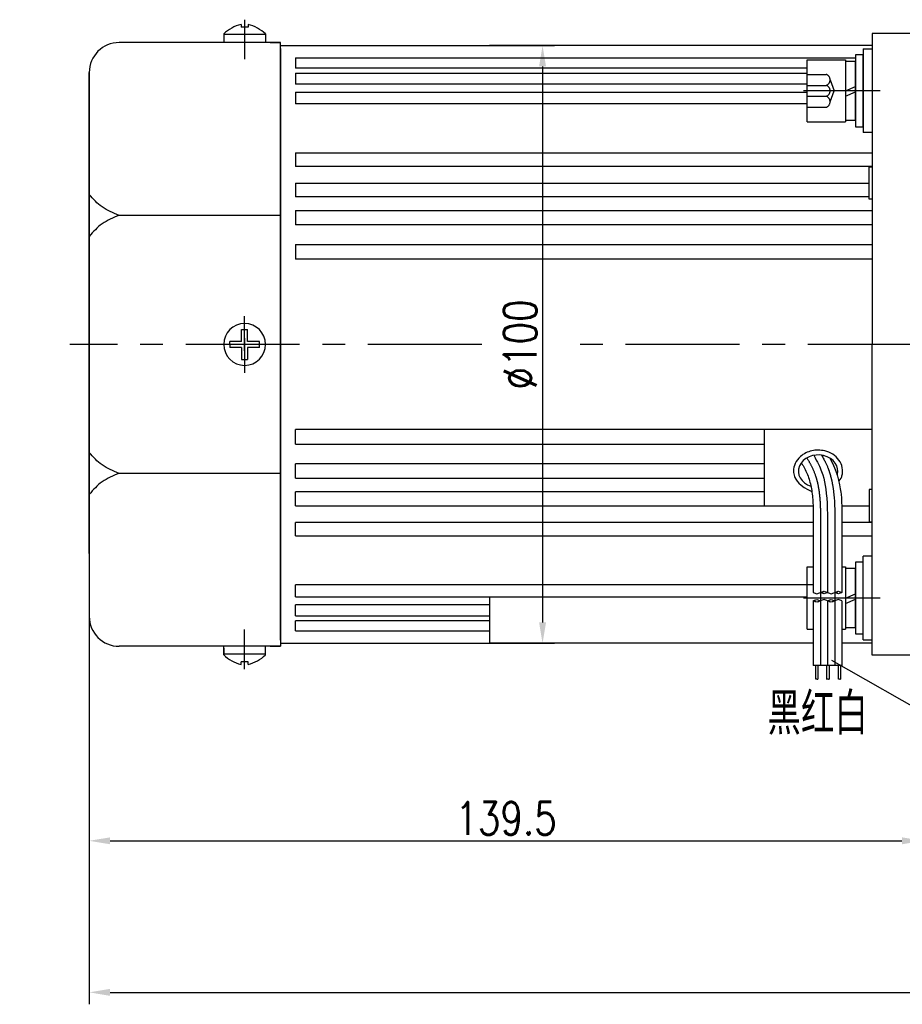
# Model space of a CAD drawing. Header units: inches. Extents: x 331 to 12887, y -474 to 4488.
# Tile 20 of 122: x 2411 to 2558, y 3950 to 4115. Entities that reach past the tile are written whole.
import ezdxf

# ---------------------------------------------------------------- set-up
doc = ezdxf.new("R2010")
doc.units = ezdxf.units.IN
doc.header["$LTSCALE"] = 10
doc.header["$MEASUREMENT"] = 0
doc.linetypes.add('CENTER', pattern=[10.16, 6.35, -1.27, 1.27, -1.27])
doc.linetypes.add('HIDDEN', pattern=[1.905, 1.27, -0.635])
for name, color, linetype in [('1轮廓实线层', 7, 'Continuous'), ('2细线层', 4, 'Continuous'), ('3中心线层', 1, 'CENTER'), ('4虚线层', 6, 'HIDDEN'), ('5剖面线层', 2, 'Continuous'), ('6文字层', 3, 'Continuous'), ('7标注层', 4, 'Continuous')]:
    doc.layers.add(name, color=color, linetype=linetype)
doc.styles.add('PC_TEXTSTYLE', font='isocp.shx', dxfattribs={"width": 0.8, "bigfont": 'HZFS.SHX'})
doc.styles.add('TH_GBDIM', font='romans.shx', dxfattribs={"width": 0.8, "bigfont": 'gbcbig.shx'})
doc.dimstyles.new('TH_GBDIM', dxfattribs={"dimtxt": 3.5, "dimasz": 2.5, "dimexe": 2, "dimexo": 0, "dimgap": 1, "dimtad": 1, "dimdec": 4, "dimdsep": 46, "dimtxsty": 'TH_GBDIM', "dimcen": 0.09, "dimclrd": 4, "dimclre": 4, "dimclrt": 3, "dimadec": 0, "dimazin": 0, "dimtfac": 1, "dimtdec": 4, "dimtmove": 0, "dimatfit": 3, "dimfxl": 1, "dimtzin": 0, "dimarcsym": 0})
doc.dimstyles.new('线性标注', dxfattribs={"dimtxt": 2.5, "dimasz": 3, "dimexe": 2, "dimexo": 0, "dimgap": 1, "dimtad": 1, "dimtih": 1, "dimtoh": 1, "dimdsep": 46, "dimtxsty": 'PC_TEXTSTYLE', "dimcen": 0.09, "dimclrt": 3, "dimadec": 0, "dimazin": 0, "dimtfac": 0.7, "dimtix": 1, "dimtmove": 0, "dimatfit": 0, "dimfxl": 1, "dimtzin": 0, "dimarcsym": 0})
pattern_1 = [(45, (2358.7215, 3819.9648), (1.796051, -1.796051), [])]
pattern_2 = [(45, (2356.3215, 3819.9648), (1.796051, -1.796051), [])]

# ---------------------------------------------------------------- blocks, each defined once
blk = doc.blocks.new('*D378')
at = {"layer": '7标注层', "color": 0, "lineweight": -2, "transparency": 16777216}
for p, q in [((2561.69, 4112.84), (2561.69, 3975.8)), ((2422.19, 4106.34), (2422.19, 3975.8)), ((2425.69, 3977.8), (2558.19, 3977.8))]:
    blk.add_line(p, q, dxfattribs=at)
at = {"layer": '7标注层', "color": 0, "transparency": 16777216}
for points in [[(2425.69, 3978.38), (2425.69, 3977.22), (2422.19, 3977.8)], [(2558.19, 3978.38), (2558.19, 3977.22), (2561.69, 3977.8)]]:
    blk.add_solid(points, dxfattribs=at)
at = {"layer": 'Defpoints', "color": 0, "transparency": 16777216}
for p in [(2561.69, 4112.84), (2422.19, 4106.34), (2561.69, 3977.8)]:
    blk.add_point(p, dxfattribs=at)
at = {"layer": '7标注层', "color": 3, "transparency": 16777216, "insert": (2491.94, 3981.55), "char_height": 5.5, "attachment_point": 5, "style": 'TH_GBDIM'}
blk.add_mtext('139.5', dxfattribs=at)
blk = doc.blocks.new('*D379')
at = {"layer": '7标注层', "color": 4, "lineweight": -2, "transparency": 16777216}
for p, q in [((2489.19, 4110.84), (2500.05, 4110.84)), ((2498.05, 4107.34), (2498.05, 4014.34)), ((2489.19, 4010.84), (2500.05, 4010.84))]:
    blk.add_line(p, q, dxfattribs=at)
at = {"layer": '7标注层', "color": 4, "transparency": 16777216}
for points in [[(2497.47, 4107.34), (2498.63, 4107.34), (2498.05, 4110.84)], [(2497.47, 4014.34), (2498.63, 4014.34), (2498.05, 4010.84)]]:
    blk.add_solid(points, dxfattribs=at)
at = {"layer": 'Defpoints', "color": 0, "transparency": 16777216}
for p in [(2489.19, 4110.84), (2489.19, 4010.84), (2498.05, 4010.84)]:
    blk.add_point(p, dxfattribs=at)
at = {"layer": '7标注层', "color": 3, "transparency": 16777216, "insert": (2494.3, 4060.84), "char_height": 5.5, "attachment_point": 5, "rotation": 90, "style": 'TH_GBDIM'}
blk.add_mtext('%%C100', dxfattribs=at)
blk = doc.blocks.new('*D442')
at = {"layer": '7标注层', "color": 0, "lineweight": -2, "transparency": 16777216}
for p, q in [((2717.69, 4036.34), (2717.69, 3950.45)), ((2422.19, 4020.59), (2422.19, 3950.45)), ((2425.69, 3952.45), (2714.19, 3952.45))]:
    blk.add_line(p, q, dxfattribs=at)
at = {"layer": '7标注层', "color": 0, "transparency": 16777216}
for points in [[(2425.69, 3953.03), (2425.69, 3951.86), (2422.19, 3952.45)], [(2714.19, 3953.03), (2714.19, 3951.86), (2717.69, 3952.45)]]:
    blk.add_solid(points, dxfattribs=at)
at = {"layer": 'Defpoints', "color": 0, "transparency": 16777216}
for p in [(2717.69, 4036.34), (2422.19, 4020.59), (2717.69, 3952.45)]:
    blk.add_point(p, dxfattribs=at)
at = {"layer": '7标注层', "color": 3, "transparency": 16777216, "insert": (2569.94, 3956.2), "char_height": 5.5, "attachment_point": 5, "style": 'TH_GBDIM'}
blk.add_mtext('295.5', dxfattribs=at)

msp = doc.modelspace()

# ---------------------------------------------------------------- hatches: boundary and pattern name
at = {"layer": '5剖面线层'}
h = msp.add_hatch(dxfattribs=at)
h.set_pattern_fill('ANSI31', color=256, scale=0.8, angle=90, style=0)
h.set_pattern_definition(pattern_2)
edge = h.paths.add_edge_path()
edge.add_spline(control_points=[(2544.54877, 4019.34228), (2544.74877, 4019.44228), (2545.14877, 4019.64228), (2545.54877, 4019.44228), (2545.74877, 4019.34228)], knot_values=[0, 0, 0, 0, 0.632455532, 1.264911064, 1.264911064, 1.264911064, 1.264911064], degree=3, periodic=0)
edge.add_spline(control_points=[(2545.74877, 4019.34228), (2545.54877, 4019.24228), (2545.14877, 4019.04228), (2544.74877, 4019.24228), (2544.54877, 4019.34228)], knot_values=[0, 0, 0, 0, 0.632455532, 1.264911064, 1.264911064, 1.264911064, 1.264911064], degree=3, periodic=0)
h = msp.add_hatch(dxfattribs=at)
h.set_pattern_fill('ANSI31', color=256, scale=0.8, angle=90, style=0)
h.set_pattern_definition(pattern_1)
edge = h.paths.add_edge_path()
edge.add_spline(control_points=[(2546.94877, 4019.34228), (2547.14877, 4019.44228), (2547.54877, 4019.64228), (2547.94877, 4019.44228), (2548.14877, 4019.34228)], knot_values=[0, 0, 0, 0, 0.632455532, 1.264911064, 1.264911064, 1.264911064, 1.264911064], degree=3, periodic=0)
edge.add_spline(control_points=[(2548.14877, 4019.34228), (2547.94877, 4019.24228), (2547.54877, 4019.04228), (2547.14877, 4019.24228), (2546.94877, 4019.34228)], knot_values=[0, 0, 0, 0, 0.632455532, 1.264911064, 1.264911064, 1.264911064, 1.264911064], degree=3, periodic=0)
h = msp.add_hatch(dxfattribs=at)
h.set_pattern_fill('ANSI31', color=256, scale=0.8, angle=90, style=0)
h.set_pattern_definition(pattern_2)
edge = h.paths.add_edge_path()
edge.add_spline(control_points=[(2544.54877, 4017.94228), (2544.34877, 4017.84228), (2543.94877, 4017.64228), (2543.54877, 4017.84228), (2543.34877, 4017.94228)], knot_values=[0, 0, 0, 0, 0.632455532, 1.264911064, 1.264911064, 1.264911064, 1.264911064], degree=3, periodic=0)
edge.add_spline(control_points=[(2543.34877, 4017.94228), (2543.54877, 4018.04228), (2543.94877, 4018.24228), (2544.34877, 4018.04228), (2544.54877, 4017.94228)], knot_values=[0, 0, 0, 0, 0.632455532, 1.264911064, 1.264911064, 1.264911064, 1.264911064], degree=3, periodic=0)
h = msp.add_hatch(dxfattribs=at)
h.set_pattern_fill('ANSI31', color=256, scale=0.8, angle=90, style=0)
h.set_pattern_definition(pattern_1)
edge = h.paths.add_edge_path()
edge.add_spline(control_points=[(2546.94877, 4017.94228), (2546.74877, 4017.84228), (2546.34877, 4017.64228), (2545.94877, 4017.84228), (2545.74877, 4017.94228)], knot_values=[0, 0, 0, 0, 0.632455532, 1.264911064, 1.264911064, 1.264911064, 1.264911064], degree=3, periodic=0)
edge.add_spline(control_points=[(2545.74877, 4017.94228), (2545.94877, 4018.04228), (2546.34877, 4018.24228), (2546.74877, 4018.04228), (2546.94877, 4017.94228)], knot_values=[0, 0, 0, 0, 0.632455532, 1.264911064, 1.264911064, 1.264911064, 1.264911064], degree=3, periodic=0)

# ---------------------------------------------------------------- linework, layer by layer
for p, q in [((2447.58938, 4114.37257), (2447.58938, 4113.94438)), ((2448.78938, 4113.94438), (2447.58938, 4113.94438)), ((2448.78938, 4114.37257), (2448.78938, 4113.94438)), ((2444.68938, 4112.77972), (2444.68938, 4111.34438)), ((2451.68938, 4112.68532), (2444.68938, 4112.68532)), ((2451.68938, 4112.77972), (2451.68938, 4111.34438)), ((2454.18938, 4111.34438), (2427.18938, 4111.34438)), ((2452.43938, 4111.34438), (2454.18938, 4111.34438)), ((2454.18938, 4110.34438), (2454.18938, 4111.34438)), ((2454.18938, 4110.34438), (2454.18938, 4060.84438)), ((2422.18938, 4095.84438), (2422.18938, 4106.34438)), ((2422.18938, 4025.84438), (2422.18938, 4095.84438)), ((2454.18938, 4082.42562), (2427.18938, 4082.42562)), ((2454.18938, 4011.34438), (2454.18938, 4060.84438)), ((2454.18938, 4039.26313), (2427.18938, 4039.26313)), ((2422.18938, 4025.84438), (2422.18938, 4015.34438)), ((2454.18938, 4011.34438), (2454.18938, 4010.34438)), ((2454.18938, 4010.34438), (2427.18938, 4010.34438)), ((2444.68938, 4008.90903), (2444.68938, 4010.34438)), ((2444.68938, 4010.04162), (2444.68938, 4008.90903)), ((2451.68938, 4008.90903), (2451.68938, 4010.34438)), ((2452.43938, 4010.34438), (2454.18938, 4010.34438)), ((2452.43938, 4010.34438), (2454.18938, 4010.34438)), ((2451.68938, 4009.00343), (2444.68938, 4009.00343)), ((2448.78938, 4007.74438), (2447.58938, 4007.74438)), ((2447.58938, 4007.31618), (2447.58938, 4007.74438)), ((2448.78938, 4007.31618), (2448.78938, 4007.74438))]:
    msp.add_line(p, q)
for centre, radius, start, end in [((2449.14927, 4108.09623), 6.46728, 103.957243, 133.5991462), ((2447.22948, 4108.09623), 6.46728, 46.4008538, 76.042757), ((2427.18938, 4106.34438), 5, 90, 180), ((2427.18938, 4015.34438), 5, 180, 270), ((2449.14927, 4013.59252), 6.46728, 226.4008538, 256.042757), ((2447.22948, 4013.59252), 6.46728, 283.957243, 313.5991462)]:
    msp.add_arc(centre, radius, start, end)
msp.add_ellipse((2544.15907, 4039.64113), major_axis=(3.30632, 0), ratio=0.821066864, start_param=-0.242446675, end_param=4.339955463)
for points in [[(2427.18938, 4082.42562), (2424.33423, 4083.84122), (2422.18938, 4085.93081)], [(2427.18938, 4082.42562), (2424.33423, 4081.01001), (2422.18938, 4078.92042)], [(2427.18938, 4039.26313), (2424.33423, 4040.67874), (2422.18938, 4042.76833)], [(2427.18938, 4039.26313), (2424.33423, 4037.84753), (2422.18938, 4035.75794)]]:
    msp.add_spline(points, degree=3)
msp.add_open_spline([(2547.63447, 4037.96148), (2548.01517, 4038.40966), (2548.09948, 4038.62355), (2548.2804, 4039.29267), (2548.29791, 4039.7672), (2548.12034, 4040.67862), (2547.92639, 4041.11397), (2547.37467, 4041.8771), (2547.01791, 4042.20543), (2546.20152, 4042.72354), (2545.7419, 4042.91373), (2544.55751, 4043.19435), (2543.80782, 4043.19794), (2542.39849, 4042.87874), (2541.73882, 4042.55558), (2540.83671, 4041.76297), (2540.5297, 4041.35857), (2540.14822, 4040.51016), (2540.05275, 4040.07602), (2540.05275, 4039.64113), (2540.05275, 4039.33613), (2540.09929, 4039.03128), (2540.30317, 4038.37024), (2541.13012, 4037.01029), (2543.11057, 4036.23107)], degree=3, knots=[2.737905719, 2.737905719, 2.737905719, 2.737905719, 2.923131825, 2.923131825, 3.300211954, 3.300211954, 3.677292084, 3.677292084, 4.054372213, 4.054372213, 4.431452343, 4.431452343, 4.981541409, 4.981541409, 5.531630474, 5.531630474, 5.929523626, 5.929523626, 6.283185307, 6.283185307, 6.283185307, 6.53120978, 6.53120978, 6.843963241, 6.843963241, 6.843963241, 6.843963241])
at = {"layer": '1轮廓实线层'}
for p, q in [((2553.18938, 4112.84438), (2553.18938, 4102.84438)), ((2561.68938, 4112.84438), (2553.18938, 4112.84438)), ((2454.18938, 4110.84438), (2489.18938, 4110.84438)), ((2454.18938, 4060.84438), (2454.18938, 4110.84438)), ((2553.18938, 4110.84438), (2489.18938, 4110.84438)), ((2551.68938, 4110.27078), (2551.68938, 4096.27078)), ((2551.68938, 4110.27078), (2553.18938, 4110.27078)), ((2456.68938, 4108.7734), (2550.40938, 4108.7734)), ((2456.68938, 4108.7734), (2456.68938, 4107.06088)), ((2542.32938, 4098.07078), (2542.32938, 4108.47078)), ((2542.32938, 4108.47078), (2548.72938, 4108.47078)), ((2548.72938, 4108.47078), (2548.72938, 4098.07078)), ((2548.72938, 4108.19078), (2548.72938, 4098.35078)), ((2550.40938, 4108.19078), (2548.72938, 4108.19078)), ((2551.68938, 4109.27078), (2550.40938, 4109.27078)), ((2550.40938, 4109.27078), (2550.40938, 4106.63078)), ((2550.40938, 4098.35078), (2550.40938, 4108.19078)), ((2551.68938, 4106.63078), (2551.68938, 4109.27078)), ((2542.32938, 4107.06088), (2456.68938, 4107.06088)), ((2550.40938, 4106.63078), (2550.40938, 4099.91078)), ((2551.68938, 4099.91078), (2551.68938, 4106.63078)), ((2456.68938, 4106.24175), (2542.32938, 4106.24175)), ((2456.68938, 4106.24175), (2456.68938, 4104.39117)), ((2542.32938, 4104.39117), (2456.68938, 4104.39117)), ((2548.72938, 4103.27078), (2550.40938, 4103.99455)), ((2456.68938, 4103.05198), (2542.32938, 4103.05198)), ((2456.68938, 4103.05198), (2456.68938, 4101.07226)), ((2548.72938, 4102.36607), (2550.40938, 4103.08984)), ((2553.18938, 4102.84438), (2553.18938, 4060.84438)), ((2542.32938, 4101.07226), (2456.68938, 4101.07226)), ((2550.40938, 4099.91078), (2550.40938, 4097.27078)), ((2551.68938, 4097.27078), (2551.68938, 4099.91078)), ((2548.72938, 4098.35078), (2550.40938, 4098.35078)), ((2542.32938, 4098.07078), (2548.72938, 4098.07078)), ((2550.40938, 4097.27078), (2551.68938, 4097.27078)), ((2553.18938, 4096.27078), (2551.68938, 4096.27078)), ((2456.68938, 4092.87745), (2553.18938, 4092.87745)), ((2456.68938, 4092.87745), (2456.68938, 4090.63289)), ((2553.18938, 4090.63289), (2456.68938, 4090.63289)), ((2552.68938, 4090.54438), (2553.18938, 4090.54438)), ((2552.68938, 4085.14438), (2552.68938, 4090.54438)), ((2456.68938, 4087.84628), (2552.68878, 4087.84628)), ((2456.68938, 4087.84628), (2456.68938, 4085.51686)), ((2552.68938, 4085.51686), (2456.68938, 4085.51686)), ((2553.18938, 4085.14438), (2552.68938, 4085.14438)), ((2456.68938, 4083.22529), (2553.18938, 4083.22529)), ((2456.68938, 4083.22529), (2456.68938, 4080.83589)), ((2553.18938, 4080.83589), (2456.68938, 4080.83589)), ((2456.68938, 4077.54522), (2553.18938, 4077.54522)), ((2456.68938, 4077.54522), (2456.68938, 4075.10167)), ((2553.18938, 4075.10167), (2456.68938, 4075.10167)), ((2447.68938, 4061.34438), (2447.68938, 4063.34438)), ((2447.68938, 4063.34438), (2448.68938, 4063.34438)), ((2448.68938, 4061.34438), (2448.68938, 4063.34438)), ((2447.68938, 4061.34438), (2445.68938, 4061.34438)), ((2445.68938, 4060.84438), (2445.68938, 4061.34438)), ((2445.68938, 4060.84438), (2445.68938, 4060.34438)), ((2450.68938, 4061.34438), (2448.68938, 4061.34438)), ((2450.68938, 4060.34438), (2450.68938, 4061.34438)), ((2454.18938, 4060.84438), (2454.18938, 4010.84438)), ((2553.18938, 4018.84438), (2553.18938, 4060.84438)), ((2447.68938, 4060.34438), (2445.68938, 4060.34438)), ((2447.68938, 4060.34438), (2447.68938, 4058.34438)), ((2450.68938, 4060.34438), (2448.68938, 4060.34438)), ((2448.68938, 4060.34438), (2448.68938, 4058.34438)), ((2447.68938, 4058.34438), (2448.68938, 4058.34438)), ((2456.68938, 4044.14353), (2456.68938, 4046.58708)), ((2553.18938, 4046.58708), (2456.68938, 4046.58708)), ((2535.18938, 4039.18519), (2535.18938, 4046.58708)), ((2456.68938, 4044.14353), (2535.18938, 4044.14353)), ((2456.68938, 4038.46346), (2456.68938, 4040.85286)), ((2535.18938, 4040.85286), (2456.68938, 4040.85286)), ((2535.18938, 4033.84247), (2535.18938, 4039.18519)), ((2456.68938, 4038.46346), (2535.18938, 4038.46346)), ((2456.68938, 4033.84247), (2456.68938, 4036.17189)), ((2535.18938, 4036.17189), (2456.68938, 4036.17189)), ((2553.18938, 4036.54438), (2552.68938, 4036.54438)), ((2552.68938, 4036.54438), (2552.68938, 4031.14438)), ((2456.68938, 4033.84247), (2543.32092, 4033.84247)), ((2548.12533, 4033.84247), (2552.68878, 4033.84247)), ((2456.68938, 4028.8113), (2456.68938, 4031.05586)), ((2543.35714, 4031.05586), (2456.68938, 4031.05586)), ((2553.18938, 4031.05586), (2548.15553, 4031.05586)), ((2552.68938, 4031.14438), (2553.18938, 4031.14438)), ((2456.68938, 4028.8113), (2543.35321, 4028.8113)), ((2548.14962, 4028.8113), (2553.18938, 4028.8113)), ((2543.34877, 4024.2993), (2543.34877, 4019.34228)), ((2545.74877, 4024.2993), (2545.74877, 4019.34228)), ((2548.14877, 4024.2993), (2548.14877, 4019.34228)), ((2551.68938, 4024.41797), (2550.40938, 4024.41797)), ((2550.40938, 4024.41797), (2550.40938, 4021.77797)), ((2553.18938, 4025.41797), (2551.68938, 4025.41797)), ((2551.68938, 4011.41797), (2551.68938, 4025.41797)), ((2551.68938, 4021.77797), (2551.68938, 4024.41797)), ((2542.32938, 4013.21797), (2542.32938, 4023.61797)), ((2542.32938, 4023.61797), (2543.34877, 4023.61797)), ((2548.14877, 4023.61797), (2548.72938, 4023.61797)), ((2548.72938, 4023.61797), (2548.72938, 4013.21797)), ((2548.72938, 4023.33797), (2548.72938, 4013.49797)), ((2550.40938, 4023.33797), (2548.72938, 4023.33797)), ((2550.40938, 4013.49797), (2550.40938, 4023.33797)), ((2550.40938, 4021.77797), (2550.40938, 4015.05797)), ((2551.68938, 4015.05797), (2551.68938, 4021.77797)), ((2456.68938, 4018.63677), (2456.68938, 4020.61649)), ((2543.34877, 4020.61649), (2456.68938, 4020.61649)), ((2456.68938, 4018.63677), (2542.32938, 4018.63677)), ((2489.18938, 4018.63677), (2489.18938, 4010.84438)), ((2543.34877, 4017.94228), (2543.34877, 4007.13062)), ((2545.74877, 4017.94228), (2545.74877, 4007.13062)), ((2548.14877, 4017.94228), (2548.14877, 4007.13062)), ((2548.72938, 4018.41797), (2550.40938, 4019.14173)), ((2548.72938, 4017.51326), (2550.40938, 4018.23703)), ((2553.18938, 4008.84438), (2553.18938, 4018.84438)), ((2456.68938, 4015.447), (2456.68938, 4017.29759)), ((2489.18938, 4017.29759), (2456.68938, 4017.29759)), ((2456.68938, 4015.447), (2489.18938, 4015.447)), ((2456.68938, 4012.91535), (2456.68938, 4014.62787)), ((2489.18938, 4014.62787), (2456.68938, 4014.62787)), ((2550.40938, 4015.05797), (2550.40938, 4012.41797)), ((2551.68938, 4012.41797), (2551.68938, 4015.05797)), ((2456.68938, 4012.91535), (2489.18938, 4012.91535)), ((2542.32938, 4013.21797), (2543.34877, 4013.21797)), ((2548.14877, 4013.21797), (2548.72938, 4013.21797)), ((2548.72938, 4013.49797), (2550.40938, 4013.49797)), ((2550.40938, 4012.41797), (2551.68938, 4012.41797)), ((2551.68938, 4011.41797), (2553.18938, 4011.41797)), ((2454.18938, 4010.84438), (2489.18938, 4010.84438)), ((2543.34877, 4010.84438), (2489.18938, 4010.84438)), ((2553.18938, 4010.84438), (2548.14877, 4010.84438)), ((2561.68938, 4008.84438), (2553.18938, 4008.84438)), ((2548.14877, 4007.13062), (2543.34877, 4007.13062)), ((2543.70827, 4007.13062), (2543.70827, 4004.86612)), ((2544.10827, 4007.13062), (2544.10827, 4004.86612)), ((2545.55987, 4007.13062), (2545.55987, 4004.86612)), ((2545.99288, 4007.13062), (2545.99288, 4004.86612)), ((2547.49683, 4007.13062), (2547.49683, 4004.86612)), ((2547.89683, 4007.13062), (2547.89683, 4004.86612))]:
    msp.add_line(p, q, dxfattribs=at)
for start, end in [(0, 180), (180, 0)]:
    msp.add_arc((2448.18938, 4060.84438), 3.5, start, end, dxfattribs=at)
for points, knots in [([(2543.42591, 4042.28825), (2544.0715, 4041.16299), (2545.81257, 4037.611), (2545.77674, 4033.45128), (2545.74877, 4024.2993)], [6.397684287, 6.397684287, 6.397684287, 6.397684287, 9.707911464, 21.488617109, 21.488617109, 21.488617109, 21.488617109]), ([(2541.31933, 4041.03153), (2541.48958, 4040.83632), (2541.56958, 4040.69865), (2541.88475, 4040.13794), (2542.09556, 4039.71875), (2542.41905, 4038.96996), (2542.5413, 4038.64289), (2542.75667, 4037.9601), (2542.84937, 4037.60673), (2543.08724, 4036.51062), (2543.19182, 4035.73146), (2543.32252, 4034.09213), (2543.34864, 4033.23245), (2543.36105, 4031.65335), (2543.35507, 4030.94553), (2543.34877, 4024.2993)], [5.984187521, 5.984187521, 5.984187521, 5.984187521, 6.666441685, 6.666441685, 8.771804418, 8.771804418, 10.455411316, 10.455411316, 12.139018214, 12.139018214, 15.506232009, 15.506232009, 18.873445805, 18.873445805, 21.488617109, 21.488617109, 21.488617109, 21.488617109]), ([(2546.14812, 4041.80965), (2547.54422, 4039.35217), (2547.93298, 4036.45967), (2548.17359, 4033.97974), (2548.16548, 4032.21894), (2548.15064, 4030.4108), (2548.14966, 4030.29691), (2548.14877, 4024.2993)], [12.597606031, 12.597606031, 12.597606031, 12.597606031, 14.965411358, 14.965411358, 21.076594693, 21.076594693, 21.488617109, 21.488617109, 21.488617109, 21.488617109])]:
    msp.add_open_spline(points, degree=3, knots=knots, dxfattribs=at)
for points in [[(2543.34877, 4019.34228), (2543.94877, 4019.14228), (2544.54877, 4019.34228)], [(2544.54877, 4019.34228), (2545.14877, 4019.54228), (2545.74877, 4019.34228)], [(2545.74877, 4019.34228), (2545.14877, 4019.14228), (2544.54877, 4019.34228)], [(2545.74877, 4019.34228), (2546.34877, 4019.14228), (2546.94877, 4019.34228)], [(2546.94877, 4019.34228), (2547.54877, 4019.54228), (2548.14877, 4019.34228)], [(2548.14877, 4019.34228), (2547.54877, 4019.14228), (2546.94877, 4019.34228)], [(2543.34877, 4017.94228), (2543.94877, 4018.14228), (2544.54877, 4017.94228)], [(2544.54877, 4017.94228), (2543.94877, 4017.74228), (2543.34877, 4017.94228)], [(2545.74877, 4017.94228), (2545.14877, 4018.14228), (2544.54877, 4017.94228)], [(2545.74877, 4017.94228), (2546.34877, 4018.14228), (2546.94877, 4017.94228)], [(2546.94877, 4017.94228), (2546.34877, 4017.74228), (2545.74877, 4017.94228)], [(2548.14877, 4017.94228), (2547.54877, 4018.14228), (2546.94877, 4017.94228)]]:
    msp.add_spline(points, degree=3, dxfattribs=at)
at = {"layer": '2细线层'}
for points in [[(2543.70827, 4004.86612), (2543.89841, 4004.90731), (2544.07372, 4004.82696), (2544.10827, 4004.86612)], [(2545.55987, 4004.86612), (2545.78302, 4004.90731), (2545.95833, 4004.82696), (2545.99288, 4004.86612)], [(2547.49683, 4004.86612), (2547.68697, 4004.90731), (2547.86228, 4004.82696), (2547.89683, 4004.86612)]]:
    msp.add_spline(points, degree=3, dxfattribs=at)
at = {"layer": '3中心线层'}
for p, q in [((2448.18938, 4115.16833), (2448.18938, 4108.54745)), ((2554.54132, 4103.27078), (2541.68938, 4103.27078)), ((2448.18938, 4059.79148), (2448.18938, 4065.57268)), ((2448.18938, 4061.89727), (2448.18938, 4056.11607)), ((2544.54877, 4024.2993), (2544.54877, 4019.34228)), ((2546.94877, 4024.2993), (2546.94877, 4019.34228)), ((2544.54877, 4019.34228), (2544.54877, 4007.13062)), ((2546.94877, 4019.34228), (2546.94877, 4007.13062)), ((2554.54132, 4018.41797), (2541.68938, 4018.41797)), ((2448.18938, 4006.52042), (2448.18938, 4013.1413))]:
    msp.add_line(p, q, dxfattribs=at)
at = {"layer": '3中心线层', "ltscale": 0.3}
for p, q in [((2487.87111, 4060.84438), (2418.95474, 4060.84438)), ((2591.96192, 4060.84437), (2500.61972, 4060.84437))]:
    msp.add_line(p, q, dxfattribs=at)
at = {"layer": '3中心线层'}
for points, knots in [([(2544.71612, 4042.31703), (2545.32217, 4041.31989), (2545.57638, 4040.77219), (2545.9158, 4039.89109), (2546.02553, 4039.57262), (2546.22045, 4038.93352), (2546.30655, 4038.6118), (2546.53485, 4037.64168), (2546.64711, 4036.98867), (2546.90564, 4034.94129), (2546.95164, 4033.53627), (2546.96024, 4031.49045), (2546.95429, 4030.83917), (2546.94877, 4024.2993)], [7.304081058, 7.304081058, 7.304081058, 7.304081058, 9.438937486, 9.438937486, 10.617029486, 10.617029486, 11.795121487, 11.795121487, 14.151305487, 14.151305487, 19.146851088, 19.146851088, 21.488617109, 21.488617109, 21.488617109, 21.488617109]), ([(2542.27382, 4041.87129), (2542.603, 4041.31613), (2542.80778, 4040.95272), (2543.28454, 4040.02153), (2543.5286, 4039.45541), (2543.82539, 4038.5738), (2543.91278, 4038.27419), (2544.06845, 4037.66025), (2544.1362, 4037.34739), (2544.34928, 4036.19369), (2544.44158, 4035.31927), (2544.54702, 4033.519), (2544.55964, 4032.5934), (2544.55725, 4031.17491), (2544.55297, 4030.69612), (2544.54877, 4024.2993)], [5.846938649, 5.846938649, 5.846938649, 5.846938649, 7.531590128, 7.531590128, 10.145881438, 10.145881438, 11.468391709, 11.468391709, 12.79090198, 12.79090198, 16.266982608, 16.266982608, 19.743063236, 19.743063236, 21.488617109, 21.488617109, 21.488617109, 21.488617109])]:
    msp.add_open_spline(points, degree=3, knots=knots, dxfattribs=at)
at = {"layer": '4虚线层'}
for p, q in [((2542.32938, 4106.01478), (2545.52938, 4106.01478)), ((2546.16938, 4105.10012), (2546.84938, 4103.27078)), ((2542.32938, 4104.18545), (2545.52938, 4104.18545)), ((2546.16938, 4101.44145), (2546.84938, 4103.27078)), ((2542.32938, 4102.35612), (2545.52938, 4102.35612)), ((2542.32938, 4100.52678), (2545.52938, 4100.52678))]:
    msp.add_line(p, q, dxfattribs=at)
for centre in [(2545.19577, 4105.10012), (2545.19577, 4103.27078), (2545.19577, 4101.44145)]:
    msp.add_arc(centre, 0.97361, 290.0383846, 69.9616154, dxfattribs=at)
at = {"layer": '7标注层'}
msp.add_lwpolyline([(2546.38517, 4008.01209), (2563.85221, 3998.09955)], dxfattribs=at)

# ---------------------------------------------------------------- texts
at = {"layer": '6文字层', "insert": (2242.27475, 4014.53237), "char_height": 8.100556, "width": 140.9134884, "attachment_point": 1, "style": 'PC_TEXTSTYLE'}
msp.add_mtext('{\\C3;输出转矩N.m(允许最大输出扭矩45N.m)}', dxfattribs=at)
at = {"layer": '6文字层', "color": 7, "insert": (2535.69105, 4002.56347), "char_height": 7, "width": 18.2326587, "attachment_point": 1, "style": 'PC_TEXTSTYLE'}
msp.add_mtext('{\\C3;黑红白}', dxfattribs=at)

# ---------------------------------------------------------------- dimensions: what is measured, and where the dimension line sits
at = {"layer": '7标注层'}
dim = msp.add_linear_dim(base=(2561.68938, 3977.79945), p1=(2422.18938, 4106.34438), p2=(2561.68938, 4112.84438), dimstyle='线性标注', override={"dimtxt": 5.5, "dimasz": 3.5, "dimtxsty": 'TH_GBDIM', "dimadec": 2}, dxfattribs=at)
dim.commit()
dim.dimension.update_dxf_attribs({"geometry": '*D378', "text_midpoint": (2491.93938, 3981.54945)})
dim = msp.add_linear_dim(base=(2498.05007, 4010.84438), p1=(2489.18938, 4110.84438), p2=(2489.18938, 4010.84438), angle=90, text='%%C100', dimstyle='TH_GBDIM', override={"dimtxt": 5.5, "dimasz": 3.5, "dimgap": 1, "dimtad": 1, "dimjust": 0, "dimdec": 1, "dimlfac": 1.25, "dimse1": 0, "dimse2": 0, "dimsd1": 0, "dimsd2": 0, "dimadec": 1}, dxfattribs=at)
dim.commit()
dim.dimension.update_dxf_attribs({"geometry": '*D379', "text_midpoint": (2494.30007, 4060.84438)})
dim = msp.add_linear_dim(base=(2717.68937, 3952.44734), p1=(2422.18938, 4020.59438), p2=(2717.68937, 4036.34438), dimstyle='线性标注', override={"dimtxt": 5.5, "dimasz": 3.5, "dimtxsty": 'TH_GBDIM', "dimadec": 2}, dxfattribs=at)
dim.commit()
dim.dimension.update_dxf_attribs({"geometry": '*D442', "text_midpoint": (2569.93938, 3952.44734), "dimtype": 160})

doc.saveas('drawing.dxf')
